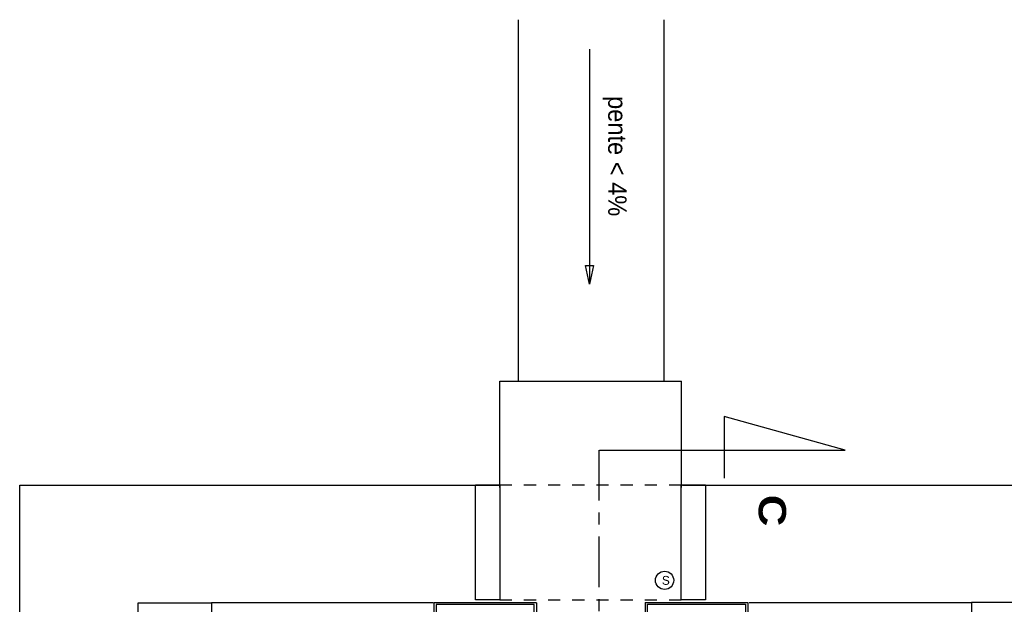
# Model space of a CAD drawing. Header units: millimetres. Extents: x -15 to 127, y -65 to 67.
# Tile 238 of 256: x 7 to 15, y 40 to 45. Entities that reach past the tile are written whole.
import ezdxf

# ---------------------------------------------------------------- set-up
doc = ezdxf.new("R2010")
doc.units = ezdxf.units.MM
doc.header["$MEASUREMENT"] = 0
doc.linetypes.add('PC_DASH_2', pattern=[0.125, 0.055556, -0.069444])
doc.linetypes.add('PC_DASH_6', pattern=[0.638889, 0.416667, -0.083333, 0.055556, -0.083333])
doc.layers.add('Cfa', color=1, linetype='Continuous')
doc.layers.add('structure rdc', color=7, linetype='Continuous')
doc.styles.get("Standard").update_dxf_attribs({"font": 'BKANT.TTF'})

# ---------------------------------------------------------------- blocks, each defined once
blk = doc.blocks.new('SON')
blk.add_circle((-0.007, -0.06), 0.36)
blk.add_text('S', height=0.35).set_placement((-0.113, -0.238))
blk = doc.blocks.new('PD_8887')
at = {"layer": 'structure rdc', "color": 0}
for p, q in [((10.9592, -6.0952), (10.1092, -6.0952)), ((10.1092, -6.0952), (10.1092, -6.2126)), ((10.9592, -6.0952), (10.9592, -6.2152))]:
    blk.add_line(p, q, dxfattribs=at)
blk.add_lwpolyline([(10.1287, -6.1099), (10.1287, -6.2126), (10.9398, -6.2126), (10.9398, -6.1099), (10.1287, -6.1099)], dxfattribs=at)
blk = doc.blocks.new('PD_8889')
at = {"layer": 'structure rdc', "color": 0}
for p, q in [((11.856, -6.0932), (11.856, -6.2132)), ((11.856, -6.0932), (12.706, -6.0932)), ((12.706, -6.0932), (12.706, -6.2106))]:
    blk.add_line(p, q, dxfattribs=at)
blk.add_lwpolyline([(12.6865, -6.1079), (12.6865, -6.2106), (11.8755, -6.2106), (11.8755, -6.1079), (12.6865, -6.1079)], dxfattribs=at)

msp = doc.modelspace()

# ---------------------------------------------------------------- linework, layer by layer
at = {"layer": 'structure rdc', "color": 0}
for p, q in [((10.7874, 42.0653), (10.7874, 45.0349)), ((10.7874, 42.0443), (10.7874, 45.0139)), ((11.9934, 42.0653), (11.9934, 45.0349)), ((11.9934, 42.0443), (11.9934, 45.0139)), ((11.376, 44.7915), (11.376, 42.8461)), ((10.6324, 41.1643), (10.6324, 42.0443)), ((10.6324, 42.0443), (12.1374, 42.0443)), ((12.1374, 41.1643), (12.1374, 42.0443)), ((6.6611, 41.1841), (10.6334, 41.1841)), ((6.6611, 36.7459), (6.6611, 41.1841)), ((12.1444, 41.1841), (15.1145, 41.1841)), ((7.6424, 39.3682), (7.6424, 40.2089)), ((7.6424, 40.2089), (8.2491, 40.2089)), ((10.0826, 40.2103), (8.2491, 40.2103)), ((8.2491, 40.2089), (8.2491, 40.0889)), ((12.6967, 40.2113), (14.535, 40.2113)), ((15.1118, 40.2119), (14.535, 40.2119)), ((14.535, 40.2119), (14.535, 40.0916))]:
    msp.add_line(p, q, dxfattribs=at)
at = {"layer": 'structure rdc', "color": 0, "linetype": 'PC_DASH_6'}
msp.add_line((11.4534, 41.4735), (11.4534, 20.5213), dxfattribs=at)
at = {"layer": 'structure rdc', "color": 0, "linetype": 'PC_DASH_2'}
for p, q in [((10.6334, 41.1843), (12.1344, 41.1843)), ((10.6334, 40.2327), (12.1344, 40.2327))]:
    msp.add_line(p, q, dxfattribs=at)
at = {"layer": 'structure rdc', "color": 0}
for points in [[(11.409, 43.0014), (11.376, 42.8461), (11.343, 43.0014), (11.409, 43.0014)], [(11.4587, 41.4735), (13.4908, 41.4735), (12.4899, 41.7508), (12.4899, 41.2421)], [(10.6334, 41.1843), (10.6334, 40.2327), (10.4334, 40.2327), (10.4334, 41.1843), (10.6334, 41.1843)], [(12.3344, 41.1843), (12.3344, 40.2327), (12.1344, 40.2327), (12.1344, 41.1843), (12.3344, 41.1843)]]:
    msp.add_lwpolyline(points, dxfattribs=at)

# ---------------------------------------------------------------- block references
at = {"layer": 'Cfa', "xscale": 0.20999998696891, "yscale": 0.209999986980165, "zscale": 0.2099999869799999}
msp.add_blockref('SON', (11.9982, 40.4083), dxfattribs=at)
at = {"layer": 'structure rdc'}
for name in ['PD_8887', 'PD_8889']:
    msp.add_blockref(name, (-0.0209, 46.3053), dxfattribs=at)

# ---------------------------------------------------------------- texts
at = {"layer": 'structure rdc', "color": 0, "attachment_point": 1, "rotation": 270}
for s, insert, char_height, width in [('{\\fHelvetica|b0|i0|c0|p0;\\W0.92;pente < 4%}', (11.6824, 44.4028), 0.152135, 1.075972), ('{\\fArial Black|b0|i0|c0|p34;C}', (13.0016, 41.1037), 0.226549, 0.859138)]:
    msp.add_mtext(s, dxfattribs=dict(at, insert=insert, char_height=char_height, width=width))

doc.saveas('drawing.dxf')
